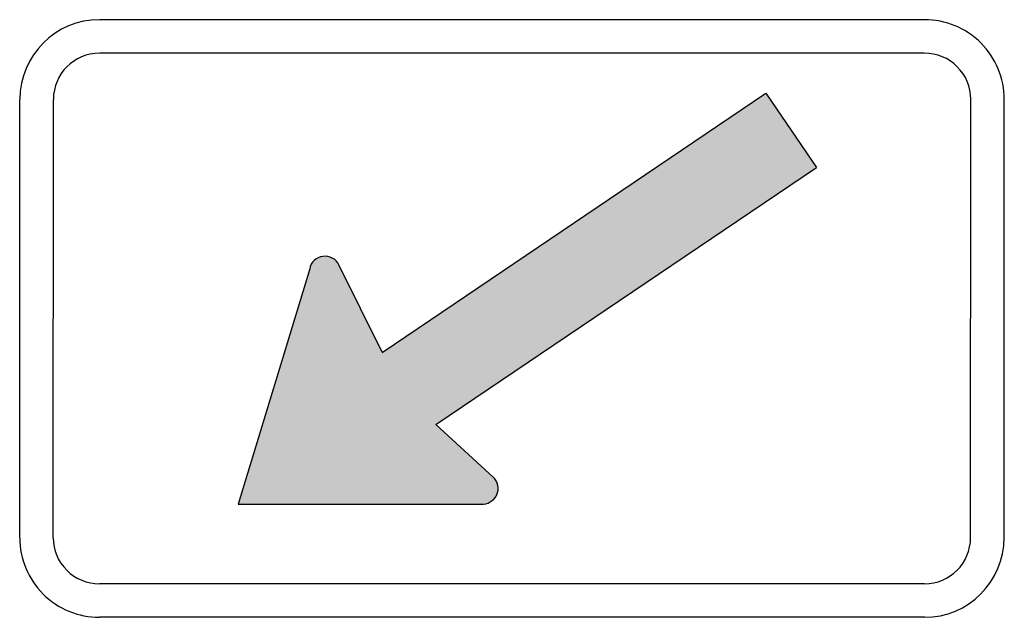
# Model space of a CAD drawing. Header units: inches. Extents: x -10.5 to 10.5, y -6.4 to 6.4.
import ezdxf

# ---------------------------------------------------------------- set-up
doc = ezdxf.new("R2010")
doc.units = ezdxf.units.IN
doc.header["$MEASUREMENT"] = 0

msp = doc.modelspace()

# ---------------------------------------------------------------- hatches: boundary and pattern name
msp.add_hatch(color=7).paths.add_polyline_path([(-5.838, -3.962), (-0.661, -3.958), (-0.592, -3.958), (-0.525, -3.945), (-0.462, -3.917), (-0.406, -3.878), (-0.36, -3.825), (-0.326, -3.766), (-0.304, -3.7), (-0.297, -3.63), (-0.304, -3.563), (-0.326, -3.497), (-0.357, -3.437), (-0.406, -3.385), (-1.621, -2.264), (6.492, 3.22), (5.415, 4.812), (-2.772, -0.721), (-3.689, 1.145), (-3.728, 1.204), (-3.776, 1.253), (-3.833, 1.292), (-3.896, 1.316), (-3.962, 1.33), (-4.032, 1.327), (-4.102, 1.309), (-4.165, 1.278), (-4.218, 1.239), (-4.263, 1.187), (-4.295, 1.123), (-4.316, 1.057), (-5.838, -3.962)])

# ---------------------------------------------------------------- linework, layer by layer
at = {"color": 7}
for p, q in [((8.799, 6.378), (-8.796, 6.378)), ((8.799, 5.663), (-8.796, 5.663)), ((-10.5, -4.679), (-10.495, 4.677)), ((-9.785, -4.679), (-9.781, 4.676)), ((-2.769, -0.724), (5.415, 4.812)), ((5.415, 4.812), (6.491, 3.222)), ((9.781, -4.676), (9.786, 4.679)), ((10.495, -4.677), (10.5, 4.679)), ((-1.622, -2.266), (6.491, 3.222)), ((-4.315, 1.058), (-5.838, -3.963)), ((-2.772, -0.72), (-3.69, 1.144)), ((-0.404, -3.384), (-1.622, -2.266)), ((-5.838, -3.963), (-0.662, -3.96)), ((8.798, -5.663), (-8.799, -5.663)), ((8.798, -6.378), (-8.799, -6.378))]:
    msp.add_line(p, q, dxfattribs=at)
for points in [[(-8.796, 6.378), (-9.735, 6.377), (-10.496, 5.616), (-10.495, 4.677)], [(-8.796, 5.663), (-9.34, 5.663), (-9.781, 5.222), (-9.781, 4.677)], [(8.796, -6.378), (9.735, -6.377), (10.496, -5.616), (10.495, -4.677)], [(8.796, -5.663), (9.34, -5.663), (9.781, -5.222), (9.781, -4.677)]]:
    msp.add_open_spline(points, degree=3, dxfattribs=at)
for points in [[(10.5, 4.679), (10.5, 5.129), (10.32, 5.562), (10.001, 5.881), (9.682, 6.199), (9.25, 6.378), (8.799, 6.378)], [(9.786, 4.678), (9.785, 4.94), (9.681, 5.19), (9.496, 5.375), (9.312, 5.56), (9.061, 5.663), (8.799, 5.663)], [(-3.69, 1.144), (-3.753, 1.272), (-3.892, 1.346), (-4.033, 1.326), (-4.175, 1.307), (-4.289, 1.199), (-4.315, 1.058)], [(-0.662, -3.96), (-0.52, -3.974), (-0.384, -3.895), (-0.326, -3.765), (-0.267, -3.634), (-0.299, -3.481), (-0.404, -3.384)], [(-10.5, -4.679), (-10.5, -5.13), (-10.32, -5.562), (-10.001, -5.881), (-9.682, -6.199), (-9.25, -6.378), (-8.799, -6.378)], [(-9.785, -4.678), (-9.785, -4.94), (-9.681, -5.19), (-9.496, -5.375), (-9.311, -5.56), (-9.061, -5.663), (-8.799, -5.663)]]:
    msp.add_open_spline(points, degree=3, knots=[0, 0, 0, 0, 1, 1, 1, 2, 2, 2, 2], dxfattribs=at)

doc.saveas('drawing.dxf')
